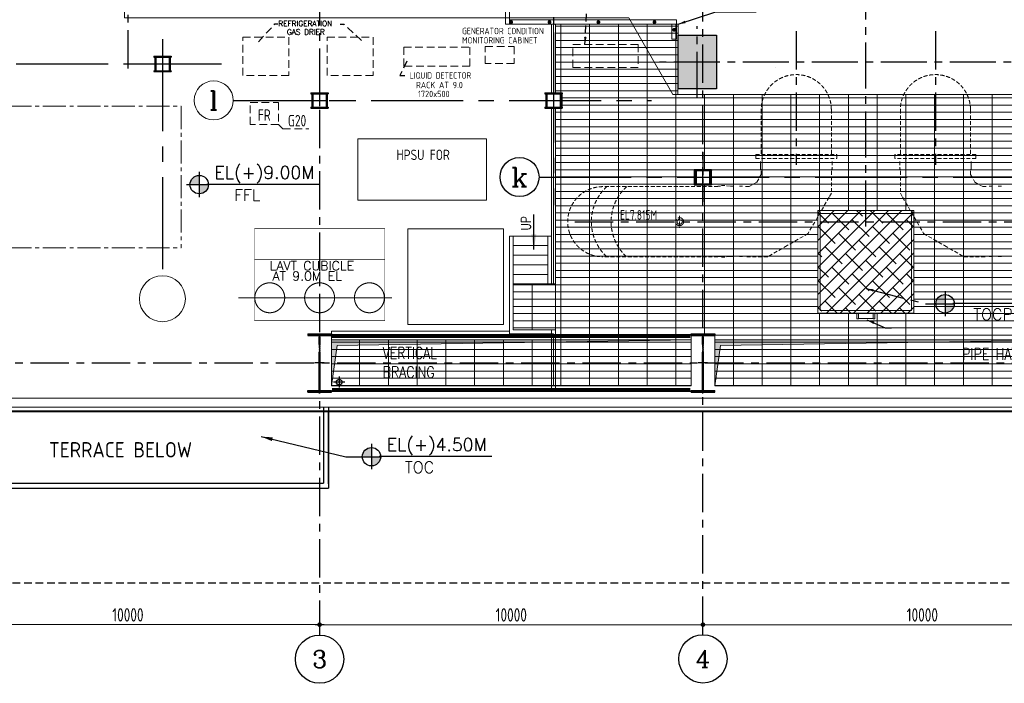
# Model space of a CAD drawing. Extents: x 18893 to 3351893, y -610358 to 406739.
# Tile 68 of 256: x 443384 to 469068, y 95915 to 113230. Entities that reach past the tile are written whole.
import ezdxf
from ezdxf.enums import TextEntityAlignment as Align

# ---------------------------------------------------------------- set-up
doc = ezdxf.new("R2010")
doc.units = 0
doc.header["$LTSCALE"] = 800
doc.header["$MEASUREMENT"] = 0
for name, pattern in [('CENTER', [2, 1.25, -0.25, 0.25, -0.25]), ('CENTER2', [1.125, 0.75, -0.125, 0.125, -0.125]), ('CONTINOUS', [0]), ('DASHDOT', [1, 0.5, -0.25, 0, -0.25]), ('HIDDEN', [0.375, 0.25, -0.125])]:
    doc.linetypes.add(name, pattern=pattern)
doc.layers.get('0').update_dxf_attribs({"linetype": 'CONTINUOUS'})
for name, color, linetype in [('0-7-COL', 2, 'CENTER'), ('Aux Ped Stel', 7, 'CONTINUOUS'), ('Aux_col', 7, 'CONTINUOUS'), ('CENTER', 2, 'CENTER'), ('CL', 2, 'CENTER2'), ('COL', 1, 'CENTER'), ('DTXT', 4, 'CONTINUOUS'), ('GRID', 8, 'CENTER'), ('HATCH', 9, 'CONTINUOUS'), ('RAINWATER', 2, 'CONTINUOUS'), ('Rev', 1, 'CONTINUOUS'), ('STR', 2, 'CONTINUOUS'), ('TGCOL', 2, 'CONTINUOUS'), ('WALL', 6, 'CONTINUOUS')]:
    doc.layers.add(name, color=color, linetype=linetype)
for name, color, linetype, lineweight in [('A-CHEQUERED PLATE HATCH', 254, 'CONTINUOUS', 5), ('A-CUT OUT', 3, 'CONTINUOUS', 30), ('A-REMOVABLE GRATING', 252, 'CONTINUOUS', 9), ('CLAD-1', 3, 'CONTINUOUS', 15), ('CONCRETE', 4, 'CONTINUOUS', 15), ('DIM', 4, 'CONTINUOUS', 13), ('dimension line', 4, 'CONTINUOUS', 15), ('EQP8', 251, 'HIDDEN', 9), ('equip', 251, 'CENTER2', 9), ('EQUPT', 251, 'HIDDEN', 9), ('HANDRAIL', 3, 'CONTINUOUS', 15), ('M_BASE', 4, 'CONTINUOUS', 15), ('Opening', 30, 'CONTINUOUS', 15), ('STAIR', 4, 'CONTINUOUS', 13), ('T', 3, 'CONTINUOUS', 15), ('TEXT', 3, 'CONTINUOUS', 15)]:
    doc.layers.add(name, color=color, linetype=linetype, lineweight=lineweight)
doc.styles.add('COMPLEX', font='complex')
doc.styles.add('DIM', font='romans.shx')
doc.styles.add('ROMANC', font='romanc')
doc.styles.add('ROMAND', font='romand')
doc.styles.add('ROMANS', font='ISO9.shx', dxfattribs={"width": 0.8})
doc.styles.add('S3', font='ROMANS1.SHX', dxfattribs={"width": 0.8})
doc.styles.add('SIMPLEX-25', font='simplex.shx')
doc.styles.get("Standard").update_dxf_attribs({"font": 'ISO9'})
doc.linetypes.add('FENCELINE1', pattern='A,0.25,-0.1,[133,ltypeshp.shx,S=0.1,R=0,X=-0.1,Y=0],-0.1,1', length=1.45)
doc.dimstyles.new('barka', dxfattribs={"dimscale": 100, "dimtxt": 3.5, "dimasz": 1.2, "dimexe": 2.5, "dimexo": 2.5, "dimgap": 0.8, "dimtad": 1, "dimdsep": 46, "dimtxsty": 'ROMANS', "dimblk": 'DDOT1', "dimcen": 0, "dimclrd": 256, "dimclre": 256, "dimclrt": 2, "dimadec": 0, "dimazin": 2, "dimtp": 0.1, "dimtm": 0.1, "dimtfac": 0.71, "dimtmove": 2, "dimatfit": 3, "dimfxl": 0, "dimlwd": -1, "dimlwe": -1, "dimarcsym": 0})
doc.dimstyles.get("Standard").update_dxf_attribs({"dimtxt": 0.18, "dimasz": 0.18, "dimexe": 0.18, "dimexo": 0.0625, "dimgap": 0.09, "dimtad": 0, "dimtih": 1, "dimtoh": 1, "dimdec": 4, "dimzin": 0, "dimdsep": 46, "dimtxsty": 'Standard', "dimcen": 0.09, "dimadec": 0, "dimazin": 0, "dimtfac": 1, "dimtdec": 4, "dimtofl": 0, "dimtmove": 0, "dimatfit": 3, "dimfxl": 0, "dimtolj": 1, "dimtzin": 0, "dimarcsym": 0})

# ---------------------------------------------------------------- blocks, each defined once
blk = doc.blocks.new('DDOT1')
blk.add_line((-1, 0), (1, 0))
at = {"const_width": 0.5}
blk.add_lwpolyline([(-0.25, 0, 1), (0.25, 0, 1)], format="xyb", close=True, dxfattribs=at)
blk = doc.blocks.new('*D230')
at = {"layer": 'dimension line'}
for p, q in [((461207, 97494), (461207, 97695)), ((451327, 97445), (461087, 97445))]:
    blk.add_line(p, q, dxfattribs=at)
at = {"layer": 'dimension line', "xscale": 119.9999999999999, "yscale": 119.9999999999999, "zscale": 119.9999999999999, "rotation": 180}
blk.add_blockref('DDOT1', (451207, 97445), dxfattribs=at)
at = {"layer": 'dimension line', "xscale": 119.9999999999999, "yscale": 119.9999999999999, "zscale": 119.9999999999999}
blk.add_blockref('DDOT1', (461207, 97445), dxfattribs=at)
at = {"layer": 'dimension line', "color": 2, "insert": (456207, 97700), "char_height": 350, "attachment_point": 5, "style": 'ROMANS'}
blk.add_mtext('10000', dxfattribs=at)
blk = doc.blocks.new('*D231')
at = {"layer": 'dimension line'}
for p, q in [((451207, 97695), (451207, 97696)), ((441327, 97446), (451087, 97446))]:
    blk.add_line(p, q, dxfattribs=at)
at = {"layer": 'dimension line', "xscale": 119.9999999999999, "yscale": 119.9999999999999, "zscale": 119.9999999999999, "rotation": 180}
blk.add_blockref('DDOT1', (441207, 97446), dxfattribs=at)
at = {"layer": 'dimension line', "xscale": 119.9999999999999, "yscale": 119.9999999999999, "zscale": 119.9999999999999}
blk.add_blockref('DDOT1', (451207, 97446), dxfattribs=at)
at = {"layer": 'dimension line', "color": 2, "insert": (446207, 97701), "char_height": 350, "attachment_point": 5, "style": 'ROMANS'}
blk.add_mtext('10000', dxfattribs=at)
blk = doc.blocks.new('A$C41E52089')
at = {"layer": 'COL'}
h = blk.add_hatch(dxfattribs=at)
h.set_pattern_fill('ANSI31', color=256, scale=100, style=0)
h.paths.add_polyline_path([(310, -720), (0, -720), (0, -760), (310, -760)])
h.paths.add_polyline_path([(0, -720), (-310, -720), (-310, -760), (0, -760)])
h.paths.add_polyline_path([(0, 0), (-13, 0), (-13, -720), (0, -720)])
h.paths.add_polyline_path([(0, 720), (-13, 720), (-13, 0), (0, 0)])
h.paths.add_polyline_path([(12, 0), (0, 0), (0, -720), (12, -720)])
h.paths.add_polyline_path([(12, 720), (0, 720), (0, 0), (12, 0)])
h.paths.add_polyline_path([(310, 760), (0, 760), (0, 720), (12, 720), (310, 720)])
h.paths.add_polyline_path([(0, 760), (-310, 760), (-310, 720), (0, 720)])
at = {"layer": 'COL', "color": 2}
for p, q in [((0, -800), (0, 800)), ((123, 0), (-123, 0))]:
    blk.add_line(p, q, dxfattribs=at)
at = {"layer": 'COL'}
for p, q in [((-310, 760), (310, 760)), ((-310, 760), (-310, 720)), ((-310, 720), (310, 720)), ((-13, -720), (-13, 720)), ((12, -720), (12, 720)), ((310, 760), (310, 720)), ((-310, -720), (310, -720)), ((-310, -760), (-310, -720)), ((-310, -760), (310, -760)), ((310, -760), (310, -720))]:
    blk.add_line(p, q, dxfattribs=at)
blk = doc.blocks.new('TG DECK')
at = {"layer": 'HATCH'}
h = blk.add_hatch(dxfattribs=at)
h.set_pattern_fill('AR-CONC', color=256, scale=50, style=0)
h.set_pattern_definition([(50, (-234270.1, -192712), (358.6301, -31.37607), [37.5, -412.5]), (355, (-234270.1, -192712), (-69.37567, 376.09607), [30, -330]), (100.451444, (-234240.2, -192714.6), (289.25442, 344.72), [31.8701, -350.57106]), (46.1842, (-234270.1, -192612), (533.62067, -82.75964), [56.25, -618.75]), (96.63564, (-234225.63, -192618.9), (467.331, 487.0593), [47.8052, -525.8569]), (351.18416, (-234270.1, -192612), (467.331, 487.0593), [45, -495]), (21, (-234220.1, -192637), (298.45353, -201.30945), [37.5, -412.5]), (326, (-234220.1, -192637), (121.65767, 362.57502), [30, -330]), (71.451445, (-234195.23, -192653.77), (420.1112, 161.26558), [31.8701, -350.57106]), (37.5, (-234270.1, -192712), (6.079928, 166.446927), [0, -326, 0, -335, 0, -331.25]), (7.5, (-234270.1, -192712), (131.53477, 197.205856), [0, -191, 0, -318.5, 0, -126.25]), (327.5, (-234381.6, -192712), (266.911218, -11.277436), [0, -125, 0, -390, 0, -517.5]), (317.5, (-234431.6, -192712), (291.59308, 50.05249), [0, -162.5, 0, -259, 0, -367.5])])
h.paths.add_polyline_path([(243271, -69588), (242271, -69588), (242271, -70988), (243271, -70988)])
h.paths.add_polyline_path([(238396, -69588), (239396, -69588), (239396, -70988), (238396, -70988)])
h.paths.add_polyline_path([(236086, -70988), (235086, -70988), (235086, -69588), (236086, -69588)])
h.paths.add_polyline_path([(226286, -69588), (226286, -70988), (227286, -70988), (227286, -69588)])
h.paths.add_polyline_path([(226086, -71938), (227286, -71938), (227286, -72938), (226086, -72938)])
h.paths.add_polyline_path([(218887, -71938), (220087, -71938), (220087, -72938), (218887, -72938)])
h.paths.add_polyline_path([(212046, -71938), (212046, -72938), (213046, -72938), (213046, -71938)])
h.paths.add_polyline_path([(218887, -78938), (220087, -78938), (220087, -77938), (218887, -77938)])
h.paths.add_polyline_path([(226086, -78938), (227286, -78938), (227286, -77938), (226086, -77938)])
h.paths.add_polyline_path([(226286, -81288), (226286, -79888), (227286, -79888), (227286, -81288)])
h.paths.add_polyline_path([(236086, -79888), (235086, -79888), (235086, -81288), (236086, -81288)])
h.paths.add_polyline_path([(238396, -81288), (239396, -81288), (239396, -79888), (238396, -79888)])
h.paths.add_polyline_path([(243271, -81288), (242271, -81288), (242271, -79888), (243271, -79888)])
at = {"layer": 'CL', "ltscale": 2}
for p, q in [((231186, -84877), (231186, -65999)), ((226786, -81524), (226786, -79653)), ((243578, -80588), (225799, -80588))]:
    blk.add_line(p, q, dxfattribs=at)
at = {"layer": 'Rev'}
blk.add_line((228835, -80739), (228838, -80738), dxfattribs=at)
at = {"layer": 'TGCOL'}
blk.add_lwpolyline([(226286, -81288), (226286, -79888), (227286, -79888), (227286, -81288), (226286, -81288)], dxfattribs=at)
blk = doc.blocks.new('A$C71B3771A')
at = {"layer": 'DIM', "linetype": 'CONTINOUS', "ltscale": 1.5, "flags": 128}
blk.add_lwpolyline([(12285, 6000), (-5035, 6000), (-6185, 4000), (-19340, 4000), (-19340, -4000), (-6185, -4000), (-5035, -6000), (12285, -6000), (12285, 6000)], dxfattribs=at)
blk.add_blockref('TG DECK', (-231186, 75438))
blk = doc.blocks.new('*D358')
at = {"layer": 'dimension line'}
for p, q in [((461207, 97571), (461207, 97195)), ((461327, 97445), (471087, 97445)), ((471207, 97571), (471207, 97195))]:
    blk.add_line(p, q, dxfattribs=at)
at = {"layer": 'dimension line', "xscale": 119.9999999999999, "yscale": 119.9999999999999, "zscale": 119.9999999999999, "rotation": 180}
blk.add_blockref('DDOT1', (461207, 97445), dxfattribs=at)
at = {"layer": 'dimension line', "xscale": 119.9999999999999, "yscale": 119.9999999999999, "zscale": 119.9999999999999}
blk.add_blockref('DDOT1', (471207, 97445), dxfattribs=at)
at = {"layer": 'dimension line', "color": 2, "insert": (466930, 97700), "char_height": 350, "attachment_point": 5, "style": 'ROMANS'}
blk.add_mtext('10000', dxfattribs=at)
blk = doc.blocks.new('PL-FFL2')
at = {"layer": 'A-CUT OUT'}
h = blk.add_hatch(color=7, dxfattribs=at)
h.paths.add_polyline_path([(3.09, 1.96, 0.414214), (1.09, -0.04), (3.09, -0.04)])
h.paths.add_polyline_path([(5.09, -0.04), (3.09, -0.04), (3.09, -2.04, 0.414214)])
at = {"color": 1, "linetype": 'Continuous'}
for p, q in [((3.09, 2.74), (3.09, -2.74)), ((29.24, 0), (4.78, 0)), ((4.78, 0), (5.09, 0)), ((0.31, -0.04), (5.09, -0.04))]:
    blk.add_line(p, q, dxfattribs=at)
blk.add_circle((3.09, -0.04), 2, dxfattribs=at)
at = {"layer": 'TEXT', "color": 4, "linetype": 'Continuous'}
blk.add_attdef('EL(+)', text='', height=2.75, dxfattribs=at).set_placement((18.98, 2.4), align=Align.MIDDLE)
at = {"layer": 'TEXT', "color": 3, "linetype": 'Continuous'}
blk.add_attdef('XXX', text='', height=2.5, dxfattribs=at).set_placement((18.44, -3.52), align=Align.MIDDLE)
blk = doc.blocks.new('GRD')
at = {"layer": 'CL', "linetype": 'Continuous'}
blk.add_circle((0, 419.99985), 419.99985, dxfattribs=at)
at = {"layer": 'CL', "color": 4, "style": 'COMPLEX'}
blk.add_attdef('GRD', text='', height=300, dxfattribs=at).set_placement((0, 419.99985), align=Align.MIDDLE)
blk = doc.blocks.new('AUX COL')
at = {"layer": 'Aux Ped Stel'}
for p, q in [((-225, 200), (-225, 175)), ((-225, 200), (225, 200)), ((-225, 175), (225, 175)), ((-200, 175), (-200, -175)), ((-175, 175), (-175, -175)), ((175, 175), (175, -175)), ((200, 175), (200, -175)), ((225, 200), (225, 175)), ((-225, -175), (-225, -200)), ((-225, -175), (225, -175)), ((-225, -200), (225, -200)), ((225, -175), (225, -200))]:
    blk.add_line(p, q, dxfattribs=at)
at = {"layer": 'CL'}
for p, q in [((0, 650), (0, -650)), ((-650, 0), (650, 0))]:
    blk.add_line(p, q, dxfattribs=at)

msp = doc.modelspace()

# ---------------------------------------------------------------- hatches: boundary and pattern name
at = {"layer": 'A-CHEQUERED PLATE HATCH', "linetype": 'Continuous'}
h = msp.add_hatch(dxfattribs=at)
h.set_pattern_fill('ANSI38', color=256, scale=2000, angle=180, style=0)
h.paths.add_polyline_path([(466706.54, 108248.93), (466706.54, 105573.93), (464206.54, 105573.93), (464206.54, 108248.93)])
at = {"layer": 'A-REMOVABLE GRATING'}
h = msp.add_hatch(dxfattribs=at)
h.set_pattern_fill('GRATE', color=256, scale=6000, style=0)
h.paths.add_polyline_path([(451516.54, 129873.93), (460896.54, 129873.93), (460896.54, 128673.93), (451516.54, 128673.93)])
h.paths.add_polyline_path([(461516.54, 129873.93), (470896.54, 129873.93), (470896.54, 128673.93), (461516.54, 128673.93)])
h.paths.add_polyline_path([(480896.54, 128573.93), (471516.54, 128573.93), (471516.54, 129973.93), (480896.54, 129973.93)])
h.paths.add_polyline_path([(500880.54, 129873.93), (491516.54, 129873.93), (491516.54, 128673.93), (500880.54, 128673.93)])
h.paths.add_polyline_path([(491516.54, 104873.93), (500896.54, 104873.93), (500896.54, 103673.93), (491516.54, 103673.93)])
h.paths.add_polyline_path([(471516.54, 104873.93), (479271.54, 104873.93), (479271.54, 103673.93), (471516.54, 103673.93)])
h.paths.add_polyline_path([(461516.54, 104873.93), (470896.54, 104873.93), (470896.54, 103673.93), (461516.54, 103673.93)])
h.paths.add_polyline_path([(451516.54, 104873.93), (460896.54, 104873.93), (460896.54, 103673.93), (451516.54, 103673.93)])
h.paths.add_polyline_path([(471516.54, 141873.93), (481206.54, 141873.93), (481206.54, 140673.93), (471516.54, 140673.93)])
h.paths.add_polyline_path([(461516.54, 141873.93), (470896.54, 141873.93), (470896.54, 140673.93), (461516.54, 140673.93)])
h.paths.add_polyline_path([(451516.54, 141873.93), (460896.54, 141873.93), (460896.54, 140673.93), (451516.54, 140673.93)])
h = msp.add_hatch(dxfattribs=at)
h.set_pattern_fill('GRATE', color=256, scale=6000, style=0)
h.paths.add_polyline_path([(464206.54, 108248.93), (466706.54, 108248.93), (466706.54, 105573.93), (464206.54, 105573.93)])
h.paths.add_polyline_path([(470981.54, 108924.03), (470981.54, 109324.03), (471431.54, 109324.03), (471431.54, 108924.03)])
h.paths.add_polyline_path([(461431.54, 108924.03), (460981.54, 108924.03), (460981.54, 109324.03), (461431.54, 109324.03)])
h.paths.add_polyline_path([(457356.54, 111324.03), (457531.54, 111324.03), (457531.54, 110924.03), (457356.54, 110924.03), (457356.54, 104873.97), (460899, 104873.97), (460896.54, 105033.93), (461516.54, 105033.93), (461516.54, 104873.97), (470899, 104873.97), (470896.54, 105033.93), (471516.54, 105033.93), (471516.54, 104873.93), (479271.54, 104873.93), (479271.54, 108924.03), (479076.54, 108924.03), (479076.54, 109324.03), (479271.54, 109324.03), (479271.54, 111473.93), (470356.54, 111473.93), (470356.54, 111273.93), (460554.23, 111273.93), (460556.54, 113108.93), (457356.54, 113108.93)])
h.paths.add_polyline_path([(478286.62, 105984.4), (475088.77, 105984.4), (475088.77, 107006.47), (478286.62, 107006.47)])
h = msp.add_hatch(dxfattribs=at)
h.set_pattern_fill('GRATE', color=256, scale=6000, style=0)
h.paths.add_polyline_path([(456256.54, 106333.93), (457356.54, 106333.93), (457356.54, 105133.93), (456256.54, 105133.93)])
at = {"layer": 'Opening'}
h = msp.add_hatch(color=5, dxfattribs=at)
h.dxf.hatch_style = 1
h.paths.add_polyline_path([(460896.54, 104873.93), (451516.54, 104873.93), (451516.54, 103673.93), (451663.91, 104732.1)])
h = msp.add_hatch(color=5, dxfattribs=at)
h.dxf.hatch_style = 1
h.paths.add_polyline_path([(470896.54, 104873.93), (461516.54, 104873.93), (461516.54, 103673.93), (461663.91, 104732.1)])

# ---------------------------------------------------------------- linework, layer by layer
at = {"linetype": 'HIDDEN', "flags": 128}
msp.add_lwpolyline([(512206.54, 103513.93), (512206.54, 98523.93), (441206.54, 98523.93), (441206.54, 103513.93)], dxfattribs=at)
at = {"layer": '0-7-COL', "linetype": 'Continuous'}
msp.add_circle((456422.81, 109123.93), 508.61, dxfattribs=at)
at = {"layer": 'A-REMOVABLE GRATING', "flags": 128}
msp.add_lwpolyline([(457356.54, 110924.03), (457531.54, 110924.03), (457531.54, 111324.03), (457356.54, 111324.03), (457356.54, 113108.93), (460556.54, 113108.93), (460554.23, 111273.93), (470356.54, 111273.93), (470356.54, 111473.93), (479271.54, 111473.93), (479271.54, 109324.03), (479076.54, 109324.03), (479076.54, 108924.03), (479271.54, 108924.03), (479271.54, 104873.93), (471516.54, 104873.93), (471516.54, 105033.93), (470896.54, 105033.93), (470899, 104873.97), (461516.54, 104873.97), (461516.54, 105033.93), (460896.54, 105033.93), (460899, 104873.97), (457356.54, 104873.97)], close=True, dxfattribs=at)
at = {"layer": 'A-REMOVABLE GRATING'}
for points in [[(461431.54, 109324.03), (460981.54, 109324.03), (460981.54, 108924.03), (461431.54, 108924.03)], [(456256.54, 106333.93), (457356.54, 106333.93), (457356.54, 105133.93), (456256.54, 105133.93)]]:
    msp.add_lwpolyline(points, close=True, dxfattribs=at)
at = {"layer": 'CENTER'}
for p, q in [((463641.54, 112929.91), (463641.54, 109444.93)), ((467271.54, 112929.91), (467271.54, 109444.93))]:
    msp.add_line(p, q, dxfattribs=at)
at = {"layer": 'CL'}
for p, q in [((451861.56, 103773.93, 100), (451571.56, 103773.93, 100)), ((451716.56, 103918.93, 100), (451716.56, 103628.93, 100))]:
    msp.add_line(p, q, dxfattribs=at)
at = {"layer": 'CLAD-1'}
for p, q in [((428478.54, 102995.93), (522934.54, 102995.93)), ((428506.54, 103023.93), (522906.54, 103023.93))]:
    msp.add_line(p, q, dxfattribs=at)
at = {"layer": 'CONCRETE'}
for p, q in [((451516.54, 104873.93), (451516.54, 105103.93)), ((456156.54, 105103.93), (451516.54, 105103.93)), ((457256.54, 105103.93), (457256.54, 104873.93)), ((457256.54, 104873.93), (451516.54, 104873.93))]:
    msp.add_line(p, q, dxfattribs=at)
at = {"layer": 'CONCRETE', "flags": 128}
for points in [[(429091.54, 130423.93), (428606.54, 130423.93), (428606.54, 103123.93), (522806.54, 103123.93), (522806.54, 104073.93), (523056.54, 104073.93)], [(429091.54, 130193.93), (428836.54, 130193.93), (428836.54, 103353.93), (522576.54, 103353.93), (522576.54, 104303.93), (523056.54, 104303.93)]]:
    msp.add_lwpolyline(points, dxfattribs=at)
at = {"layer": 'DIM'}
for p, q in [((457256.54, 111323.93), (457256.54, 113108.93)), ((457356.54, 111323.93), (457356.54, 113108.93)), ((457256.54, 110923.93), (457256.54, 106333.93)), ((457356.54, 110923.93), (457356.54, 106333.93)), ((457256.54, 105133.93), (457256.54, 103569.75)), ((457356.54, 105133.93), (457356.54, 103569.75))]:
    msp.add_line(p, q, dxfattribs=at)
at = {"layer": 'DIM', "color": 1}
msp.add_line((465268.55, 105437.01), (465644.54, 105437.19), dxfattribs=at)
for points in [[(465268.55, 105573.93), (465218.55, 105573.93), (465218.55, 105423.93), (465268.55, 105423.93)], [(465644.54, 105573.93), (465694.54, 105573.93), (465694.54, 105423.93), (465644.54, 105423.93)]]:
    msp.add_lwpolyline(points, close=True, dxfattribs=at)
at = {"layer": 'DIM', "color": 2}
for centre, radius in [((448444.68, 111123.93), 508.61), ((447106.54, 105949.31), 600)]:
    msp.add_circle(centre, radius, dxfattribs=at)
at = {"layer": 'EQP8'}
for p, q in [((464206.54, 106773.93), (464206.54, 108223.93)), ((464268.84, 106773.93), (464268.84, 108223.93)), ((466706.54, 106773.93), (466706.54, 108223.93))]:
    msp.add_line(p, q, dxfattribs=at)
at = {"layer": 'equip'}
for p, q in [((442189.54, 110973.93), (447592.54, 110973.93)), ((447592.54, 110973.93), (447592.54, 107273.93)), ((442189.54, 107273.93), (447592.54, 107273.93))]:
    msp.add_line(p, q, dxfattribs=at)
at = {"layer": 'equip', "linetype": 'HIDDEN', "ltscale": 0.5}
for p, q in [((462727.04, 110882.32), (462727.04, 109708.79)), ((464556.04, 110882.32), (464556.04, 109708.79)), ((466357.04, 110882.32), (466357.04, 109708.79)), ((468186.04, 110882.32), (468186.04, 109708.79)), ((462584.04, 109708.79), (464699.04, 109708.79)), ((462584.04, 109608.93), (462584.04, 109708.79)), ((462584.04, 109708.79), (464699.04, 109708.79)), ((462584.04, 109608.93), (462584.04, 109708.79)), ((464699.04, 109608.93), (464699.04, 109708.79)), ((468329.04, 109708.79), (466214.04, 109708.79)), ((468329.04, 109608.93), (468329.04, 109708.79)), ((462584.04, 109608.93), (464699.04, 109608.93)), ((462584.04, 109608.93), (464699.04, 109608.93)), ((468329.04, 109608.93), (466214.04, 109608.93)), ((461597.54, 108873.43), (458593.62, 108873.43)), ((462156.54, 108883.39), (462241.54, 108883.39)), ((468756.54, 108883.39), (468671.54, 108883.39)), ((468990.54, 108883.39), (468905.54, 108883.39)), ((460597.54, 108115.74), (460597.54, 107794.99)), ((461597.54, 107044.43), (458593.62, 107044.43)), ((461922.54, 107053.94), (462007.54, 107053.94)), ((462156.54, 107053.94), (462241.54, 107053.94)), ((468756.54, 107053.94), (468671.54, 107053.94)), ((468990.54, 107053.94), (468905.54, 107053.94))]:
    msp.add_line(p, q, dxfattribs=at)
at = {"layer": 'equip', "ltscale": 0.5}
for p, q in [((464699.04, 109608.93), (464699.04, 109708.79)), ((466214.04, 109608.93), (466214.04, 109708.79))]:
    msp.add_line(p, q, dxfattribs=at)
at = {"layer": 'equip', "ltscale": 200}
for p, q in [((453506.33, 105274.87), (453506.33, 107774.87)), ((453506.33, 107774.87), (456006.33, 107774.87)), ((456006.33, 107774.87), (456006.33, 105274.87)), ((456006.33, 105274.87), (453506.33, 105274.87))]:
    msp.add_line(p, q, dxfattribs=at)
at = {"layer": 'equip', "linetype": 'CENTER', "ltscale": 25}
msp.add_line((449090.54, 105973.93), (453095.23, 105973.93), dxfattribs=at)
at = {"layer": 'equip', "ltscale": 200}
msp.add_lwpolyline([(452206.72, 110124.15), (452206.72, 108524.15), (455556.72, 108524.15), (455556.72, 110124.15)], close=True, dxfattribs=at)
at = {"layer": 'equip', "linetype": 'HIDDEN', "ltscale": 0.5}
for points in [[(462709.04, 109533.93), (462709.04, 109358.93), (462709.04, 109533.93), (462709.04, 109333.93), (462727.04, 109308.93)], [(464574.04, 109533.93), (464574.04, 109333.99), (464556.04, 109308.93)], [(466339.04, 109533.93), (466339.04, 109333.99), (466357.04, 109308.93)], [(468204.04, 109533.93), (468204.04, 109358.93), (468204.04, 109533.93), (468204.04, 109333.93), (468186.04, 109308.93)], [(462316.54, 108873.43), (462408.24, 108873.43), (462610.35, 108990.12), (462727.04, 109192.24), (462727.04, 109283.93)], [(464556.04, 109283.93), (464556.04, 108702.16), (464497.32, 108600.44), (463949.27, 107651.2), (463404.1, 107336.44), (462898.31, 107044.43), (462316.54, 107044.43)], [(466357.04, 109283.93), (466357.04, 108702.16), (466415.77, 108600.44), (466963.81, 107651.2), (467508.99, 107336.44), (468014.77, 107044.43), (468596.54, 107044.43)], [(468186.04, 109283.93), (468186.04, 109192.24), (468302.74, 108990.12), (468504.85, 108873.43), (468596.54, 108873.43)], [(462007.54, 108883.39), (461922.54, 108883.39), (461767.54, 108904.99), (461697.54, 108904.99), (461657.54, 108882.99), (461597.54, 108882.99)], [(461922.54, 107053.94), (461767.54, 107031.94), (461697.54, 107031.94), (461657.54, 107053.94), (461597.54, 107053.94)]]:
    msp.add_lwpolyline(points, dxfattribs=at)
at = {"layer": 'equip', "linetype": 'CENTER2', "const_width": 10, "flags": 128}
msp.add_lwpolyline([(452908.34, 105376.93), (452908.34, 107776.93), (449508.34, 107776.93), (449508.34, 105376.93), (452908.34, 105376.93)], dxfattribs=at)
at = {"layer": 'equip', "linetype": 'ByBlock', "const_width": 10, "flags": 128}
msp.add_lwpolyline([(452908.34, 106976.93), (449508.54, 106976.93)], dxfattribs=at)
at = {"layer": 'equip', "ltscale": 0.5}
for radius in [104.43, 65.83]:
    msp.add_circle((460597.54, 107958.93), radius, dxfattribs=at)
at = {"layer": 'equip', "ltscale": 200}
for centre in [(449906.54, 105973.93), (451206.54, 105973.93), (452506.54, 105973.93)]:
    msp.add_circle(centre, 390, dxfattribs=at)
at = {"layer": 'equip', "linetype": 'HIDDEN', "ltscale": 0.5}
for centre, radius, start, end in [((463641.54, 110882.32), 914.5, 0, 180), ((467271.54, 110882.32), 914.5, 0, 180), ((458593.62, 107958.93), 914.5, 90, 270), ((459539.31, 107958.15), 1242.69, 132.488625, 227.32436), ((460054.47, 107958.15), 1242.69, 132.488625, 227.32436)]:
    msp.add_arc(centre, radius, start, end, dxfattribs=at)
at = {"layer": 'EQUPT'}
for q in [(450138.86, 110491.81), (450930.12, 110380.55)]:
    msp.add_line((450248.34, 110380.55), q, dxfattribs=at)
for points in [[(449201.54, 111773.93), (449201.54, 112773.93), (450401.54, 112773.93), (450401.54, 111773.93)], [(451401.54, 111773.93), (451401.54, 112773.93), (452601.54, 112773.93), (452601.54, 111773.93)], [(453403.87, 112513.77), (455123.87, 112513.77), (455123.87, 112013.77), (453403.87, 112013.77)], [(455526.65, 112528.46), (456283.27, 112528.46), (456283.27, 112082.39), (455526.65, 112082.39)], [(457816.26, 112580.08), (459516.26, 112580.08), (459516.26, 111980.08), (457816.26, 111980.08)], [(449395.58, 111071.28), (450138.86, 111071.28), (450138.86, 110491.81), (449395.58, 110491.81)]]:
    msp.add_lwpolyline(points, close=True, dxfattribs=at)
at = {"layer": 'GRID'}
for p, q in [((461206.54, 97181.86), (461206.54, 142862.8)), ((451206.54, 141273.93), (451206.54, 97175.07)), ((457860.73, 107958.93), (473806.54, 107958.93)), ((421265.51, 104273.93), (536685.98, 104273.93))]:
    msp.add_line(p, q, dxfattribs=at)
at = {"layer": 'GRID', "linetype": 'CENTER'}
for p, q in [((446206.54, 122556.75), (446206.54, 111868.78)), ((457306.54, 114491.94), (457306.54, 110037.87))]:
    msp.add_line(p, q, dxfattribs=at)
at = {"layer": 'GRID', "linetype": 'CENTER2', "ltscale": 4}
for p, q in [((447106.54, 112723.93), (447106.54, 106549.31)), ((457306.54, 112427.71), (457306.54, 108386.8)), ((439693.98, 112073.93), (448645.97, 112073.93)), ((448953.28, 111123.93), (459861.06, 111123.93)), ((456931.42, 109123.93), (479724.57, 109123.93))]:
    msp.add_line(p, q, dxfattribs=at)
at = {"layer": 'HANDRAIL'}
for p, q in [((456056.54, 121438.93), (456056.54, 113108.93)), ((456156.54, 121323.93), (456156.54, 113108.93)), ((456056.54, 113108.93), (460395.41, 113108.93)), ((456181.54, 113223.93), (460513.03, 113223.93)), ((460395.41, 113108.93), (460395.41, 112723.93)), ((460513.03, 113223.93), (460513.03, 112723.93)), ((460395.41, 112723.93), (460513.03, 112723.93))]:
    msp.add_line(p, q, dxfattribs=at)
at = {"layer": 'HANDRAIL', "linetype": 'FENCELINE1', "ltscale": 0.6}
for p, q in [((457306.54, 113108.93), (457306.54, 106333.93)), ((466644.25, 108177.09), (464268.84, 108177.09)), ((464268.84, 108177.09), (464268.84, 105645.77)), ((466644.25, 108177.09), (466644.25, 105645.77)), ((456156.54, 107583.93), (456156.54, 105033.93)), ((466644.25, 105645.77), (464268.84, 105645.77)), ((457306.54, 105033.93), (456156.54, 105033.93)), ((457306.54, 105033.93), (457306.54, 103673.93))]:
    msp.add_line(p, q, dxfattribs=at)
at = {"layer": 'HANDRAIL', "linetype": 'FENCELINE1', "ltscale": 0.75}
msp.add_line((457156.54, 106333.93), (457306.54, 106333.93), dxfattribs=at)
at = {"layer": 'HANDRAIL', "color": 7, "const_width": 50}
for points in [[(456204.05, 113141, 1), (456204.05, 113191, 1)], [(457204.05, 113141, 1), (457204.05, 113191, 1)], [(458479.69, 113141, 1), (458479.69, 113191, 1)], [(459942.91, 113141, 1), (459942.91, 113191, 1)], [(460457.12, 112940.34, 1), (460457.12, 112990.34, 1)]]:
    msp.add_lwpolyline(points, format="xyb", close=True, dxfattribs=at)
at = {"layer": 'M_BASE'}
msp.add_lwpolyline([(464206.54, 108248.93), (464206.54, 105573.93), (466706.54, 105573.93), (466706.54, 108248.93)], close=True, dxfattribs=at)
at = {"layer": 'Opening'}
for points in [[(451516.54, 104873.93), (460896.54, 104873.93), (460896.54, 103673.93), (451516.54, 103673.93)], [(461516.54, 104873.93), (470896.54, 104873.93), (470896.54, 103673.93), (461516.54, 103673.93)]]:
    msp.add_lwpolyline(points, close=True, dxfattribs=at)
for points in [[(451516.54, 103673.93), (451663.91, 104732.1), (460896.54, 104873.93)], [(470896.54, 104873.93), (461663.91, 104732.1), (461516.54, 103673.93)]]:
    msp.add_lwpolyline(points, dxfattribs=at)
at = {"layer": 'RAINWATER'}
msp.add_circle((451716.56, 103773.93), 75, dxfattribs=at)
at = {"layer": 'STAIR'}
for p, q in [((456156.54, 107583.93), (457256.54, 107583.93)), ((456256.54, 105133.93), (456256.54, 107583.93)), ((457156.54, 107583.93), (457156.54, 106333.93)), ((457256.54, 107583.93), (457256.54, 106333.93)), ((456256.54, 107333.93), (457156.54, 107333.93)), ((456256.54, 107083.93), (457156.54, 107083.93)), ((456256.54, 106833.93), (457156.54, 106833.93)), ((456256.54, 106583.93), (457156.54, 106583.93)), ((456256.54, 106333.93), (457356.54, 106333.93)), ((457356.54, 105133.93), (456256.54, 105133.93))]:
    msp.add_line(p, q, dxfattribs=at)
at = {"layer": 'STR', "color": 7, "linetype": 'DASHDOT', "const_width": 100}
for points in [[(451531.16, 104978.11), (460881.16, 104978.11)], [(451531.16, 103569.75), (460881.16, 103569.75)]]:
    msp.add_lwpolyline(points, dxfattribs=at)
at = {"layer": 'WALL'}
for p, q in [((451311.54, 103123.93), (451311.54, 101133.93)), ((451436.54, 103123.93), (451436.54, 101008.93)), ((451436.54, 101123.93), (451436.54, 102995.93)), ((440976.54, 101008.93), (451436.54, 101008.93)), ((441101.54, 101133.93), (451311.54, 101133.93))]:
    msp.add_line(p, q, dxfattribs=at)

# ---------------------------------------------------------------- block references
at = {"color": 6}
ref = msp.add_blockref('PL-FFL2', (447695.16, 108932.11), dxfattribs=dict(at, xscale=120, yscale=120, zscale=120))
ref.add_attrib('XXX', 'FFL', dxfattribs={"color": 3, "linetype": 'Continuous', "height": 300, "style": 'SIMPLEX-25'}).set_placement((449317.63, 108651.68), align=Align.MIDDLE)
ref.add_attrib('EL(+)', 'EL(+)9.00M', dxfattribs={"color": 4, "linetype": 'Continuous', "height": 330, "style": 'SIMPLEX-25'}).set_placement((449766.26, 109219.76), align=Align.MIDDLE)
ref = msp.add_blockref('PL-FFL2', (467150.75, 105821.51), dxfattribs=dict(at, xscale=120, yscale=120, zscale=120))
ref.add_attrib('XXX', 'TOCP', dxfattribs={"color": 3, "linetype": 'Continuous', "height": 300, "style": 'SIMPLEX-25'}).set_placement((468773.23, 105541.07), align=Align.MIDDLE)
ref = msp.add_blockref('PL-FFL2', (452189.71, 101831.18), dxfattribs=dict(at, xscale=120, yscale=120, zscale=120))
ref.add_attrib('XXX', 'TOC', dxfattribs={"color": 3, "linetype": 'Continuous', "height": 300, "style": 'SIMPLEX-25'}).set_placement((453812.18, 101550.75), align=Align.MIDDLE)
ref.add_attrib('EL(+)', 'EL(+)4.50M', dxfattribs={"color": 4, "linetype": 'Continuous', "height": 330, "style": 'SIMPLEX-25'}).set_placement((454260.81, 102118.83), align=Align.MIDDLE)
at = {"layer": 'Aux Ped Stel'}
msp.add_blockref('AUX COL', (461206.54, 109124.03), dxfattribs=at)
at = {"layer": 'Aux_col'}
for p in [(447106.54, 112074.03), (451206.54, 111124.03), (457306.54, 111124.03)]:
    msp.add_blockref('AUX COL', p, dxfattribs=at)
at = {"layer": 'COL'}
for p in [(451206.54, 104273.93), (461206.54, 104273.93)]:
    msp.add_blockref('A$C41E52089', p, dxfattribs=at)
at = {"layer": 'DIM'}
msp.add_blockref('A$C71B3771A', (465456.54, 117273.93), dxfattribs=at)
ref = msp.add_blockref('GRD', (451206.54, 97175.07), dxfattribs=dict(at, xscale=1.5, yscale=1.5, zscale=1.5, rotation=180))
ref.add_attrib('GRD', '3', dxfattribs={"layer": 'CL', "color": 4, "height": 450, "style": 'COMPLEX'}).set_placement((451206.54, 96545.07), align=Align.MIDDLE)
ref = msp.add_blockref('GRD', (461206.54, 97181.86), dxfattribs=dict(at, xscale=1.5, yscale=1.5, zscale=1.5, rotation=180))
ref.add_attrib('GRD', '4', dxfattribs={"layer": 'CL', "color": 4, "height": 450, "style": 'COMPLEX'}).set_placement((461206.54, 96551.86), align=Align.MIDDLE)

# ---------------------------------------------------------------- texts
at = {"style": 'S3', "width": 0.8}
msp.add_text('UP', height=250, rotation=90, dxfattribs=at).set_placement((456713.46, 107916.51), align=Align.CENTER)
at = {"layer": '0-7-COL', "color": 4, "linetype": 'Continuous', "style": 'ROMANC'}
msp.add_text('k', height=500, dxfattribs=at).set_placement((456422.81, 109123.93), align=Align.MIDDLE)
at = {"layer": 'DTXT', "style": 'ROMANS'}
msp.add_text('TERRACE BELOW ', height=400, dxfattribs=at).set_placement((444147.11, 101808.56))
at = {"layer": 'equip', "width": 0.9}
msp.add_text('HPSU FOR', height=270, dxfattribs=at).set_placement((453907.99, 109568.05), align=Align.CENTER)
at = {"layer": 'equip', "linetype": 'HIDDEN', "ltscale": 0.5, "width": 0.8}
msp.add_text('EL7.815M', height=250, dxfattribs=at).set_placement((459044.78, 108010.68))
at = {"layer": 'equip', "style": 'ROMAND'}
for s, p in [('LAVT CUBICLE', (449906.54, 106690.23)), ('AT 9.0M EL', (449977.96, 106421.23))]:
    msp.add_text(s, height=240, dxfattribs=at).set_placement(p)
at = {"layer": 'EQUPT', "style": 'DIM'}
for s, p in [('REFRIGERATION', (450130.64, 113060.55)), ('GAS DRIER', (450354.91, 112838.77))]:
    msp.add_text(s, height=140, dxfattribs=at).set_placement(p)
at = {"layer": 'EQUPT', "style": 'ROMANS', "width": 0.8}
for s, p in [('GENERATOR CONDITION', (454922.34, 112850.88)), ('MONITORING CABINET ', (454922.34, 112608.51))]:
    msp.add_text(s, height=166.25, dxfattribs=at).set_placement(p)
for s, height, p in [('LIQUID DETECTOR', 166.25, (454358.48, 111691.37)), ('FR', 300, (449763.09, 110590.49)), ('G20', 300, (450618.91, 110443.56))]:
    msp.add_text(s, height=height, dxfattribs=at).set_placement(p, align=Align.CENTER)
at = {"layer": 'EQUPT', "style": 'ROMANS'}
for s, p in [('RACK AT 9.0', (454332.2, 111441.87)), ('1720x500', (454185.85, 111208.39))]:
    msp.add_text(s, height=166.25, dxfattribs=at).set_placement(p, align=Align.CENTER)
at = {"layer": 'T', "insert": (452851.42, 104683.15), "char_height": 300, "width": 1611.4286, "attachment_point": 1, "style": 'S3'}
msp.add_mtext('VERTICAL BRACING', dxfattribs=at)
at = {"layer": 'TEXT', "style": 'ROMANC'}
msp.add_text('l', height=500, dxfattribs=at).set_placement((448444.68, 111123.93), align=Align.MIDDLE)
at = {"layer": 'TEXT', "insert": (468914.23, 104657.61), "char_height": 300, "width": 2114.2857, "attachment_point": 2, "style": 'S3'}
msp.add_mtext('PIPE HATCH', dxfattribs=at)

# ---------------------------------------------------------------- dimensions: what is measured, and where the dimension line sits
at = {"layer": 'dimension line'}
for base, p1, p2, picture, middle in [((451206.54, 97445.95), (441206.54, 97445.95), (451206.54, 97444.97), '*D231', (446206.54, 97700.95)), ((461206.54, 97444.97), (451206.54, 97444.97), (461206.54, 97244.07), '*D230', (456206.54, 97699.97))]:
    dim = msp.add_linear_dim(base=base, p1=p1, p2=p2, dimstyle='barka', override={"dimdec": 0, "dimtmove": 0}, dxfattribs=at)
    dim.commit()
    dim.dimension.update_dxf_attribs({"geometry": picture, "text_midpoint": middle})
dim = msp.add_linear_dim(base=(471206.54, 97444.97), p1=(461206.54, 97820.81), p2=(471206.54, 97820.81), dimstyle='barka', override={"dimdec": 0, "dimtmove": 0}, dxfattribs=at)
dim.commit()
dim.dimension.update_dxf_attribs({"geometry": '*D358', "text_midpoint": (466929.68, 97444.97), "dimtype": 160})

# ---------------------------------------------------------------- leaders
msp.add_leader([(456794.74, 107229.39), (456794.74, 108145.07)], dimstyle='Standard', override={"dimscale": 100, "dimtxt": 4, "dimasz": 4, "dimexe": 0, "dimexo": 0, "dimgap": 1, "dimtad": 0, "dimtih": 0, "dimtoh": 0, "dimdec": 0, "dimtxsty": 'ROMANS', "dimcen": 0, "dimclrd": 256, "dimclre": 256, "dimclrt": 256, "dimtdec": 0, "dimtix": 1, "dimtofl": 1, "dimtmove": 2})
at = {"layer": 'COL'}
for points, override in [([(465461.23, 106214.26), (467017.43, 105815.48), (467613.69, 105815.48)], {"dimtxt": 350, "dimasz": 200, "dimexe": 0, "dimexo": 0, "dimgap": 100, "dimtih": 0, "dimtoh": 0, "dimdec": 0, "dimtxsty": 'ROMANS', "dimcen": 0, "dimclrd": 9, "dimclre": 9, "dimclrt": 256, "dimtdec": 0, "dimtix": 1, "dimtofl": 1, "dimatfit": 0}), ([(465481.83, 105399.21), (465964.28, 105190.3), (466124.77, 105190.3)], {"dimtxt": 350, "dimasz": 200, "dimexe": 0, "dimexo": 0, "dimgap": 100, "dimtad": 0, "dimtih": 0, "dimtoh": 0, "dimdec": 0, "dimtxsty": 'ROMANS', "dimcen": 0, "dimclrd": 9, "dimclre": 9, "dimclrt": 256, "dimtdec": 0, "dimtix": 1, "dimtofl": 1, "dimatfit": 0})]:
    msp.add_leader(points, dimstyle='Standard', override=override, dxfattribs=at)
at = {"layer": 'DIM'}
for points, override in [([(460556.54, 113108.93), (461539.93, 113434.65), (462599.2, 113434.65)], {"dimscale": 200, "dimtxt": 2, "dimasz": 1, "dimexe": 0, "dimexo": 0, "dimgap": 0.5, "dimtih": 0, "dimtoh": 0, "dimdec": 0, "dimcen": 0, "dimclrd": 256, "dimclre": 256, "dimclrt": 256, "dimtdec": 0, "dimtofl": 1, "dimatfit": 0, "dimfxl": 0}), ([(449682.72, 102352.46), (451892.07, 101825.16), (452235.59, 101825.16)], {"dimtxt": 350, "dimasz": 300, "dimexe": 0, "dimexo": 0, "dimgap": 100, "dimtad": 0, "dimtih": 0, "dimtoh": 0, "dimdec": 0, "dimtxsty": 'ROMANS', "dimcen": 0, "dimclrd": 9, "dimclre": 9, "dimclrt": 256, "dimtdec": 0, "dimtix": 1, "dimtofl": 1, "dimatfit": 0})]:
    msp.add_leader(points, dimstyle='Standard', override=override, dxfattribs=at)
at = {"layer": 'EQUPT'}
for points, override in [([(458129.63, 112580.08), (458195.57, 114019.71), (460308.37, 114019.71)], {"dimscale": 100, "dimtxt": 2, "dimasz": 2, "dimexe": 0, "dimexo": 0, "dimgap": 1, "dimtad": 0, "dimtih": 0, "dimtoh": 0, "dimdec": 0, "dimcen": 0, "dimclrd": 256, "dimclre": 256, "dimclrt": 256, "dimtdec": 0, "dimtofl": 1, "dimatfit": 0}), ([(449611.83, 112653.79), (450043.35, 113121.06), (450120.41, 113121.06)], {"dimscale": 100, "dimtxt": 2, "dimasz": 1, "dimexe": 0, "dimexo": 0, "dimgap": 1, "dimtad": 0, "dimtih": 0, "dimtoh": 0, "dimdec": 0, "dimcen": 0, "dimclrd": 256, "dimclre": 256, "dimclrt": 256, "dimtdec": 0, "dimtofl": 1, "dimatfit": 0}), ([(452303.69, 112689.73), (451846.48, 113100.52), (451743.74, 113100.52)], {"dimscale": 100, "dimtxt": 2, "dimasz": 1, "dimexe": 0, "dimexo": 0, "dimgap": 1, "dimtad": 0, "dimtih": 0, "dimtoh": 0, "dimdec": 0, "dimcen": 0, "dimclrd": 256, "dimclre": 256, "dimclrt": 256, "dimtdec": 0, "dimtofl": 1, "dimatfit": 0}), ([(453483.79, 112148.44), (453299.5, 111774.6), (453429.59, 111774.6)], {"dimscale": 100, "dimtxt": 2, "dimasz": 1, "dimexe": 0, "dimexo": 0, "dimgap": 1, "dimtad": 0, "dimtih": 0, "dimtoh": 0, "dimdec": 0, "dimcen": 0, "dimclrd": 256, "dimclre": 256, "dimclrt": 256, "dimtdec": 0, "dimtofl": 1, "dimatfit": 0})]:
    msp.add_leader(points, dimstyle='Standard', override=override, dxfattribs=at)

doc.saveas('drawing.dxf')
